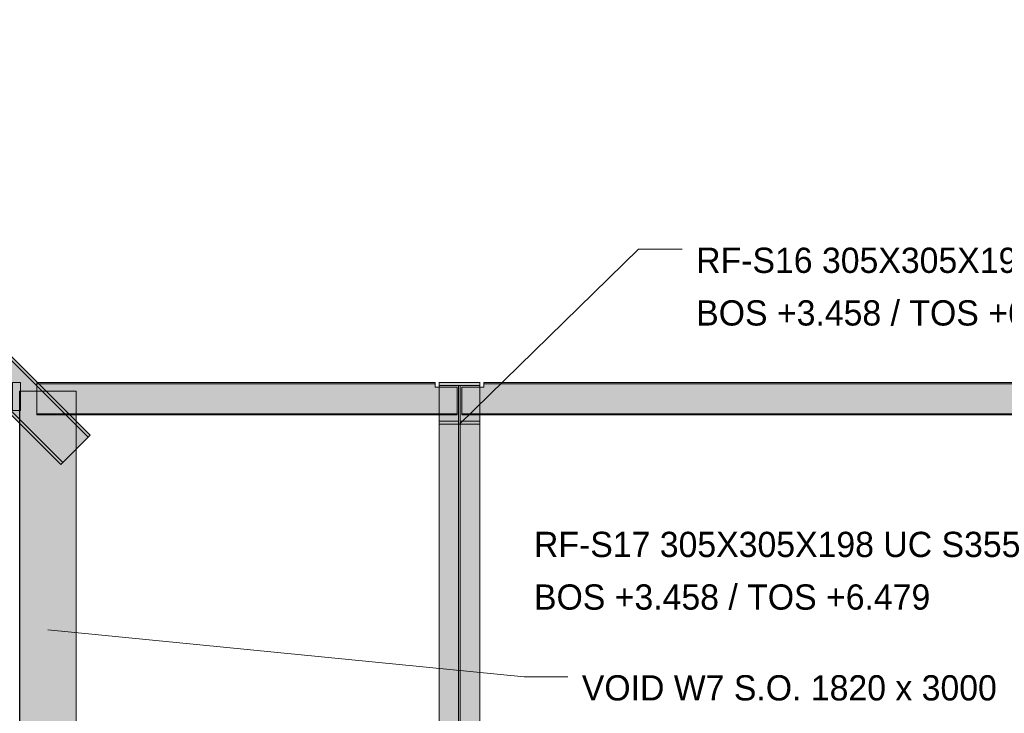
# Model space of a CAD drawing. Header units: millimetres. Extents: x 17 to 413, y 4 to 292.
# Tile 6 of 43: x 105 to 155, y 112 to 147. Entities that reach past the tile are written whole.
import ezdxf

# ---------------------------------------------------------------- set-up
doc = ezdxf.new("R2010")
doc.units = ezdxf.units.MM
for name, color, linetype in [('FILL-INK', 7, 'Continuous'), ('FILL-STEEL', 7, 'Continuous'), ('FILL-TIMBER', 7, 'Continuous'), ('FILL-WHITE', 7, 'Continuous'), ('LINE-CORE', 7, 'Continuous'), ('LINE-INK', 7, 'Continuous'), ('TEXT-INK', 7, 'Continuous')]:
    doc.layers.add(name, color=color, linetype=linetype)

msp = doc.modelspace()

# ---------------------------------------------------------------- hatches: boundary and pattern name
at = {"layer": 'FILL-INK', "true_color": 0x1a1a1f}
h = msp.add_hatch(color=250, dxfattribs=at)
h.dxf.hatch_style = 1
h.paths.add_polyline_path([(127.186, 126.794), (127.922, 128.044), (128.453, 127.5)])
h = msp.add_hatch(color=250, dxfattribs=at)
h.dxf.hatch_style = 1
h.paths.add_polyline_path([(106.504, 116.445), (107.934, 116.685), (107.86, 115.929)])
at = {"layer": 'FILL-STEEL', "true_color": 0x0d2973}
h = msp.add_hatch(color=166, dxfattribs=at)
h.dxf.hatch_style = 1
h.paths.add_polyline_path([(126.161, 126.794), (126.161, 126.824), (126.161, 126.933), (126.931, 126.933), (127.145, 126.933), (127.145, 127.325), (127.145, 128.738), (126.394, 128.738), (126.161, 128.738), (126.161, 128.771), (126.161, 128.877), (127.721, 128.877), (128.211, 128.877), (128.211, 128.844), (128.211, 128.738), (127.461, 128.738), (127.227, 128.738), (127.227, 128.31), (127.227, 126.933), (127.997, 126.933), (128.211, 126.933), (128.211, 126.903), (128.211, 126.794), (126.603, 126.794)])
at = {"layer": 'FILL-TIMBER', "true_color": 0xedd6a8}
h = msp.add_hatch(color=41, dxfattribs=at)
h.dxf.hatch_style = 1
h.paths.add_polyline_path([(105.122, 127.477), (104.976, 127.477), (104.722, 127.477), (104.722, 128.364), (104.722, 128.877), (104.869, 128.877), (105.122, 128.877), (105.122, 127.989)])
at = {"layer": 'FILL-WHITE', "true_color": 0xffffff}
h = msp.add_hatch(color=7, dxfattribs=at)
h.dxf.hatch_style = 1
h.paths.add_polyline_path([(108.619, 126.235), (108.521, 126.137), (87.726, 146.932), (87.726, 147.128)])
h = msp.add_hatch(color=7, dxfattribs=at)
h.dxf.hatch_style = 1
h.paths.add_polyline_path([(108.619, 126.235), (108.521, 126.137), (87.726, 146.932), (87.726, 147.128)])
h = msp.add_hatch(color=7, dxfattribs=at)
h.dxf.hatch_style = 1
h.paths.add_polyline_path([(108.619, 126.235), (108.521, 126.137), (87.726, 146.932), (87.726, 147.128)])
h = msp.add_hatch(color=7, dxfattribs=at)
h.dxf.hatch_style = 1
h.paths.add_polyline_path([(108.619, 126.235), (108.521, 126.137), (87.726, 146.932), (87.726, 147.128)])
h = msp.add_hatch(color=7, dxfattribs=at)
h.dxf.hatch_style = 1
h.paths.add_polyline_path([(108.521, 126.137), (107.244, 124.86), (87.726, 144.378), (87.726, 146.932)])
h = msp.add_hatch(color=7, dxfattribs=at)
h.dxf.hatch_style = 1
h.paths.add_polyline_path([(108.521, 126.137), (107.244, 124.86), (87.726, 144.378), (87.726, 146.932)])
h = msp.add_hatch(color=7, dxfattribs=at)
h.dxf.hatch_style = 1
h.paths.add_polyline_path([(108.521, 126.137), (107.244, 124.86), (87.726, 144.378), (87.726, 146.932)])
h = msp.add_hatch(color=7, dxfattribs=at)
h.dxf.hatch_style = 1
h.paths.add_polyline_path([(108.521, 126.137), (107.244, 124.86), (87.726, 144.378), (87.726, 146.932)])
h = msp.add_hatch(color=7, dxfattribs=at)
h.dxf.hatch_style = 1
h.paths.add_polyline_path([(107.244, 124.86), (107.146, 124.762), (87.726, 144.183), (87.726, 144.378)])
h = msp.add_hatch(color=7, dxfattribs=at)
h.dxf.hatch_style = 1
h.paths.add_polyline_path([(107.244, 124.86), (107.146, 124.762), (87.726, 144.183), (87.726, 144.378)])
h = msp.add_hatch(color=7, dxfattribs=at)
h.dxf.hatch_style = 1
h.paths.add_polyline_path([(107.244, 124.86), (107.146, 124.762), (87.726, 144.183), (87.726, 144.378)])
h = msp.add_hatch(color=7, dxfattribs=at)
h.dxf.hatch_style = 1
h.paths.add_polyline_path([(107.244, 124.86), (107.146, 124.762), (87.726, 144.183), (87.726, 144.378)])
h = msp.add_hatch(color=7, dxfattribs=at)
h.dxf.hatch_style = 1
h.paths.add_polyline_path([(105.122, 128.877), (105.122, 127.477), (104.722, 127.477), (104.722, 128.877)])
h = msp.add_hatch(color=7, dxfattribs=at)
h.dxf.hatch_style = 1
h.paths.add_polyline_path([(105.938, 128.877), (125.962, 128.877), (125.962, 128.814), (105.938, 128.814)])
h = msp.add_hatch(color=7, dxfattribs=at)
h.dxf.hatch_style = 1
h.paths.add_polyline_path([(125.962, 128.877), (125.962, 128.814), (105.938, 128.814), (105.938, 128.877)])
h = msp.add_hatch(color=7, dxfattribs=at)
h.dxf.hatch_style = 1
h.paths.add_polyline_path([(105.938, 128.814), (125.962, 128.814), (125.962, 128.645), (127.066, 128.645), (127.066, 127.313), (125.962, 127.313), (105.938, 127.313)])
h = msp.add_hatch(color=7, dxfattribs=at)
h.dxf.hatch_style = 1
h.paths.add_polyline_path([(125.962, 128.814), (125.962, 128.645), (127.066, 128.645), (127.066, 127.313), (125.962, 127.313), (105.938, 127.313), (105.938, 128.814)])
h = msp.add_hatch(color=7, dxfattribs=at)
h.dxf.hatch_style = 1
h.paths.add_polyline_path([(126.161, 128.877), (126.148, 128.877), (126.148, 128.878), (126.148, 128.878)])
h = msp.add_hatch(color=7, dxfattribs=at)
h.dxf.hatch_style = 1
h.paths.add_polyline_path([(126.161, 128.877), (128.211, 128.877), (128.211, 106.179), (126.161, 106.179)])
h = msp.add_hatch(color=7, dxfattribs=at)
h.dxf.hatch_style = 1
h.paths.add_polyline_path([(128.211, 128.877), (128.211, 128.738), (126.161, 128.738), (126.161, 128.877)])
h = msp.add_hatch(color=7, dxfattribs=at)
h.dxf.hatch_style = 1
h.paths.add_polyline_path([(127.145, 128.738), (127.145, 106.081), (126.161, 106.081), (126.161, 128.738)])
h = msp.add_hatch(color=7, dxfattribs=at)
h.dxf.hatch_style = 1
h.paths.add_polyline_path([(126.161, 126.794), (126.161, 126.933), (127.145, 126.933), (127.145, 128.738), (127.227, 128.738), (127.227, 126.933), (128.211, 126.933), (128.211, 126.794), (126.161, 126.794)])
h = msp.add_hatch(color=7, dxfattribs=at)
h.dxf.hatch_style = 1
h.paths.add_polyline_path([(128.211, 128.738), (128.211, 106.081), (127.227, 106.081), (127.227, 128.738)])
h = msp.add_hatch(color=7, dxfattribs=at)
h.dxf.hatch_style = 1
h.paths.add_polyline_path([(127.306, 128.645), (128.41, 128.645), (128.41, 128.814), (164.698, 128.814), (164.698, 128.645), (165.802, 128.645), (165.802, 127.313), (164.698, 127.313), (128.41, 127.313), (127.306, 127.313)])
h = msp.add_hatch(color=7, dxfattribs=at)
h.dxf.hatch_style = 1
h.paths.add_polyline_path([(128.41, 128.645), (128.41, 128.814), (164.698, 128.814), (164.698, 128.645), (165.802, 128.645), (165.802, 127.313), (164.698, 127.313), (128.41, 127.313), (127.306, 127.313), (127.306, 128.645)])
h = msp.add_hatch(color=7, dxfattribs=at)
h.dxf.hatch_style = 1
h.paths.add_polyline_path([(128.211, 128.877), (128.224, 128.878), (128.224, 128.878), (128.224, 128.877)])
h = msp.add_hatch(color=7, dxfattribs=at)
h.dxf.hatch_style = 1
h.paths.add_polyline_path([(128.41, 128.877), (164.698, 128.877), (164.698, 128.814), (128.41, 128.814)])
h = msp.add_hatch(color=7, dxfattribs=at)
h.dxf.hatch_style = 1
h.paths.add_polyline_path([(164.698, 128.877), (164.698, 128.814), (128.41, 128.814), (128.41, 128.877)])
h = msp.add_hatch(color=7, dxfattribs=at)
h.dxf.hatch_style = 1
h.paths.add_polyline_path([(107.926, 128.445), (107.926, 105.505), (105.079, 105.505), (105.079, 128.445)])
h = msp.add_hatch(color=7, dxfattribs=at)
h.dxf.hatch_style = 1
h.paths.add_polyline_path([(105.081, 128.445), (107.926, 128.445), (107.926, 105.505), (105.081, 105.505), (105.08, 105.493), (105.079, 105.493), (105.079, 128.445)])
h = msp.add_hatch(color=7, dxfattribs=at)
h.dxf.hatch_style = 1
h.paths.add_polyline_path([(107.926, 128.445), (107.926, 103.845), (105.081, 103.845), (105.081, 128.445)])
h = msp.add_hatch(color=7, dxfattribs=at)
h.dxf.hatch_style = 1
h.paths.add_polyline_path([(105.081, 128.445), (107.926, 128.445), (107.926, 104.434), (105.081, 104.434)])
h = msp.add_hatch(color=7, dxfattribs=at)
h.dxf.hatch_style = 1
h.paths.add_polyline_path([(105.938, 127.313), (125.962, 127.313), (127.066, 127.313), (127.066, 127.251), (125.962, 127.251), (105.938, 127.251)])
h = msp.add_hatch(color=7, dxfattribs=at)
h.dxf.hatch_style = 1
h.paths.add_polyline_path([(125.962, 127.313), (127.066, 127.313), (127.066, 127.251), (125.962, 127.251), (105.938, 127.251), (105.938, 127.313)])
h = msp.add_hatch(color=7, dxfattribs=at)
h.dxf.hatch_style = 1
h.paths.add_polyline_path([(127.306, 127.313), (128.41, 127.313), (164.698, 127.313), (165.802, 127.313), (165.802, 127.251), (164.698, 127.251), (128.41, 127.251), (127.306, 127.251)])
h = msp.add_hatch(color=7, dxfattribs=at)
h.dxf.hatch_style = 1
h.paths.add_polyline_path([(164.698, 127.313), (165.802, 127.313), (165.802, 127.251), (128.41, 127.251), (127.306, 127.251), (127.306, 127.313)])
h = msp.add_hatch(color=7, dxfattribs=at)
h.dxf.hatch_style = 1
h.paths.add_polyline_path([(127.145, 126.933), (127.145, 104.804), (126.161, 104.804), (126.161, 126.933)])
h = msp.add_hatch(color=7, dxfattribs=at)
h.dxf.hatch_style = 1
h.paths.add_polyline_path([(126.161, 104.706), (126.161, 126.794), (128.211, 126.794), (128.211, 104.706)])
h = msp.add_hatch(color=7, dxfattribs=at)
h.dxf.hatch_style = 1
h.paths.add_polyline_path([(128.211, 126.933), (128.211, 104.804), (127.227, 104.804), (127.227, 126.933)])

# ---------------------------------------------------------------- linework, layer by layer
at = {"layer": 'LINE-CORE', "lineweight": 5}
for points in [[(108.619, 126.235), (108.521, 126.137), (87.726, 146.932), (87.726, 147.128)], [(108.619, 126.235), (108.521, 126.137), (87.726, 146.932), (87.726, 147.128)], [(108.619, 126.235), (108.619, 126.235), (108.619, 126.235), (108.619, 126.235), (108.619, 126.235), (108.521, 126.137), (87.726, 146.932), (87.726, 147.128)], [(108.619, 126.235), (108.619, 126.235), (108.619, 126.235), (108.619, 126.235), (108.619, 126.235), (108.521, 126.137), (87.726, 146.932), (87.726, 147.128)], [(108.521, 126.137), (107.244, 124.86), (87.726, 144.378), (87.726, 146.932)], [(108.521, 126.137), (107.244, 124.86), (87.726, 144.378), (87.726, 146.932)], [(108.521, 126.137), (108.521, 126.137), (107.244, 124.86), (87.726, 144.378), (87.726, 146.932)], [(108.521, 126.137), (108.521, 126.137), (107.244, 124.86), (87.726, 144.378), (87.726, 146.932)], [(107.244, 124.86), (107.244, 124.86), (107.244, 124.86), (107.146, 124.762), (87.726, 144.183), (87.726, 144.378)], [(107.244, 124.86), (107.244, 124.86), (107.244, 124.86), (107.146, 124.762), (87.726, 144.183), (87.726, 144.378)], [(107.244, 124.86), (107.244, 124.86), (107.244, 124.86), (107.244, 124.86), (107.146, 124.762), (87.726, 144.183), (87.726, 144.378)], [(107.244, 124.86), (107.244, 124.86), (107.244, 124.86), (107.244, 124.86), (107.146, 124.762), (87.726, 144.183), (87.726, 144.378)], [(105.122, 128.877), (105.122, 127.477), (104.722, 127.477), (104.722, 128.877)], [(105.938, 128.877), (125.962, 128.877), (125.962, 128.877), (125.962, 128.814), (105.938, 128.814), (105.938, 128.814)], [(125.962, 128.877), (125.962, 128.814), (105.938, 128.814), (105.938, 128.877)], [(105.938, 128.814), (125.962, 128.814), (125.962, 128.645), (127.066, 128.645), (127.066, 127.313), (125.962, 127.313), (105.938, 127.313)], [(125.962, 128.814), (125.962, 128.645), (127.066, 128.645), (127.066, 127.313), (125.962, 127.313), (105.938, 127.313), (105.938, 128.814)], [(126.161, 128.877), (126.161, 128.877), (126.148, 128.877), (126.148, 128.878), (126.148, 128.878)], [(126.161, 128.877), (128.211, 128.877), (128.211, 106.179), (126.161, 106.179)], [(128.211, 128.877), (128.211, 128.738), (128.211, 128.738), (128.211, 128.738), (126.161, 128.738), (126.161, 128.738), (126.161, 128.738), (126.161, 128.877)], [(127.145, 128.738), (127.145, 106.081), (126.161, 106.081), (126.161, 128.738)], [(126.161, 126.794), (126.161, 126.933), (126.161, 126.933), (126.161, 126.933), (127.145, 126.933), (127.145, 128.738), (127.145, 128.738), (127.227, 128.738), (127.227, 128.738), (127.227, 126.933), (128.211, 126.933), (128.211, 126.933), (128.211, 126.933), (128.211, 126.794), (128.211, 126.794), (128.211, 126.794), (126.161, 126.794), (126.161, 126.794)], [(128.211, 128.738), (128.211, 106.081), (127.227, 106.081), (127.227, 128.738)], [(127.306, 128.645), (128.41, 128.645), (128.41, 128.814), (164.698, 128.814), (164.698, 128.814), (164.698, 128.814), (164.698, 128.814), (164.698, 128.645), (165.802, 128.645), (165.802, 127.313), (164.698, 127.313), (128.41, 127.313), (128.41, 127.313), (127.306, 127.313)], [(128.41, 128.645), (128.41, 128.814), (128.41, 128.814), (128.41, 128.814), (128.41, 128.814), (164.698, 128.814), (164.698, 128.645), (165.802, 128.645), (165.802, 127.313), (164.698, 127.313), (164.698, 127.313), (128.41, 127.313), (127.306, 127.313), (127.306, 128.645)], [(128.211, 128.877), (128.224, 128.878), (128.224, 128.878), (128.224, 128.877), (128.211, 128.877)], [(128.41, 128.877), (164.698, 128.877), (164.698, 128.814), (128.41, 128.814)], [(164.698, 128.877), (164.698, 128.814), (128.41, 128.814), (128.41, 128.877)], [(107.926, 128.445), (107.926, 105.505), (107.926, 105.505), (105.079, 105.505), (105.079, 128.445), (105.079, 128.445)], [(105.081, 128.445), (107.926, 128.445), (107.926, 128.445), (107.926, 105.505), (105.081, 105.505), (105.08, 105.493), (105.079, 105.493), (105.079, 128.445)], [(107.926, 128.445), (107.926, 103.845), (105.081, 103.845), (105.081, 128.445)], [(105.081, 128.445), (107.926, 128.445), (107.926, 104.434), (105.081, 104.434)], [(105.938, 127.313), (125.962, 127.313), (125.962, 127.313), (127.066, 127.313), (127.066, 127.251), (125.962, 127.251), (105.938, 127.251), (105.938, 127.251)], [(125.962, 127.313), (127.066, 127.313), (127.066, 127.251), (125.962, 127.251), (125.962, 127.251), (105.938, 127.251), (105.938, 127.313)], [(127.306, 127.313), (128.41, 127.313), (164.698, 127.313), (164.698, 127.313), (165.802, 127.313), (165.802, 127.251), (164.698, 127.251), (128.41, 127.251), (128.41, 127.251), (127.306, 127.251)], [(164.698, 127.313), (165.802, 127.313), (165.802, 127.251), (128.41, 127.251), (127.306, 127.251), (127.306, 127.313)], [(127.145, 126.933), (127.145, 104.804), (126.161, 104.804), (126.161, 126.933)], [(126.161, 104.706), (126.161, 126.794), (128.211, 126.794), (128.211, 126.794), (128.211, 104.706), (126.161, 104.706)], [(128.211, 126.933), (128.211, 104.804), (127.227, 104.804), (127.227, 126.933)]]:
    msp.add_lwpolyline(points, close=True, dxfattribs=at)
at = {"layer": 'LINE-INK', "lineweight": 5}
for p, q in [((127.186, 126.794), (136.186, 135.583)), ((136.186, 135.583), (138.386, 135.583)), ((106.504, 116.445), (130.437, 114.082)), ((130.437, 114.082), (132.637, 114.082))]:
    msp.add_line(p, q, dxfattribs=at)
for points in [[(105.122, 127.477), (104.976, 127.477), (104.722, 127.477), (104.722, 128.364), (104.722, 128.877), (104.869, 128.877), (105.122, 128.877), (105.122, 127.989)], [(126.161, 126.794), (126.161, 126.824), (126.161, 126.933), (126.931, 126.933), (127.145, 126.933), (127.145, 127.325), (127.145, 128.738), (126.394, 128.738), (126.161, 128.738), (126.161, 128.771), (126.161, 128.877), (127.721, 128.877), (128.211, 128.877), (128.211, 128.844), (128.211, 128.738), (127.461, 128.738), (127.227, 128.738), (127.227, 128.31), (127.227, 126.933), (127.997, 126.933), (128.211, 126.933), (128.211, 126.903), (128.211, 126.794), (126.603, 126.794)]]:
    msp.add_lwpolyline(points, close=True, dxfattribs=at)

# ---------------------------------------------------------------- texts
at = {"layer": 'TEXT-INK'}
for s, p in [('RF-S16 305X305X198 UC S355', (139.086, 134.392)), ('BOS +3.458 / TOS +6.479', (139.086, 131.746)), ('RF-S17 305X305X198 UC S355', (130.933, 120.104)), ('BOS +3.458 / TOS +6.479', (130.933, 117.458)), ('VOID W7 S.O. 1820 x 3000', (133.337, 112.891))]:
    msp.add_text(s, height=1.27, dxfattribs=at).set_placement(p)

doc.saveas('drawing.dxf')
